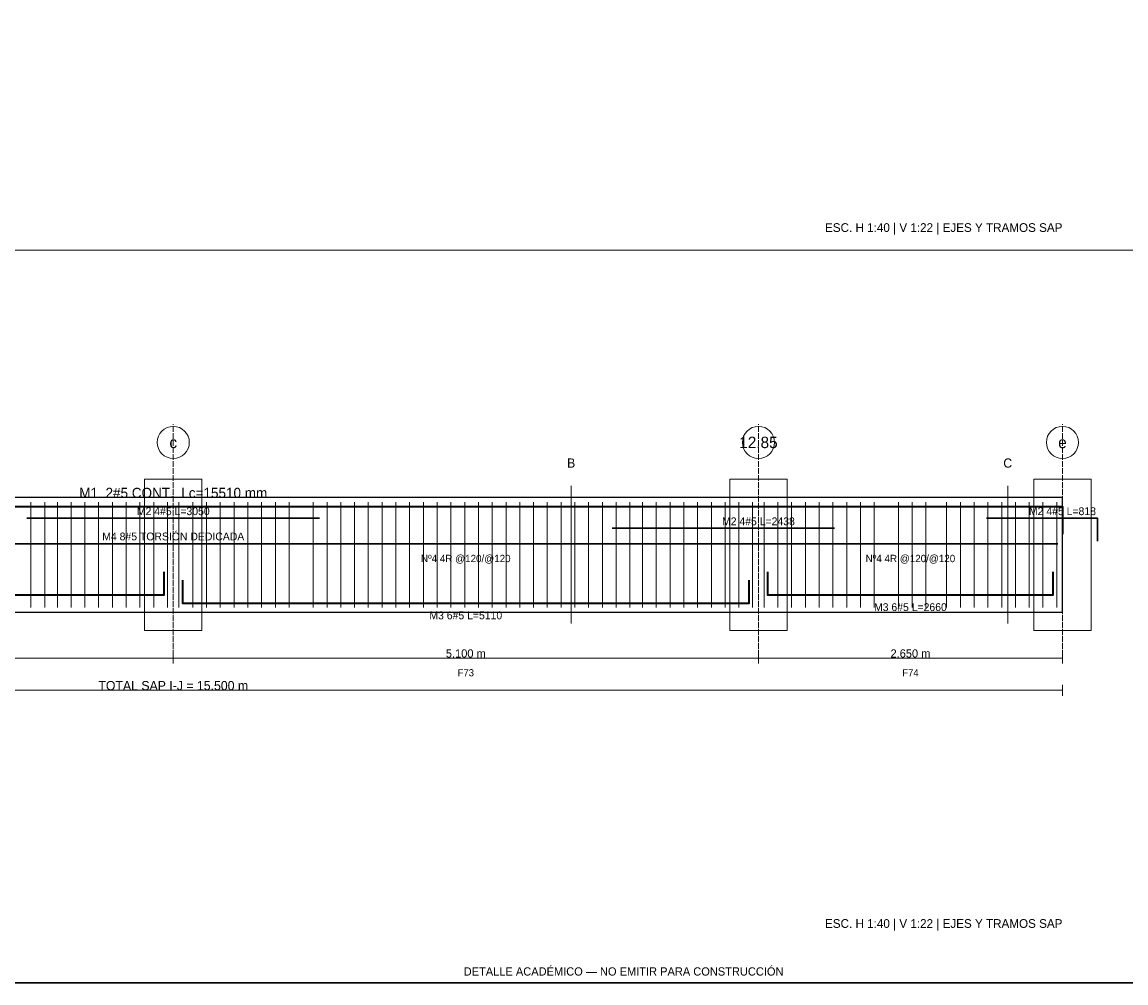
# Model space of a CAD drawing. Header units: millimetres. Extents: x 7 to 1432, y 7 to 493.
# Tile 7 of 10: x 954 to 1195, y 7 to 216. Entities that reach past the tile are written whole.
import ezdxf
from ezdxf.enums import TextEntityAlignment as Align

# ---------------------------------------------------------------- set-up
doc = ezdxf.new("R2010")
doc.units = ezdxf.units.MM
doc.linetypes.add('DASHED', pattern=[1.524, 1.27, -0.254])
for name, color, linetype in [('ACERO_INF', 1, 'Continuous'), ('ACERO_SUP_APOYO', 5, 'Continuous'), ('ACERO_SUP_CONT', 4, 'Continuous'), ('ACERO_TORSION', 30, 'Continuous'), ('APOYOS', 9, 'Continuous'), ('CONTORNO', 7, 'Continuous'), ('CORTE', 6, 'Continuous'), ('COTAS', 3, 'Continuous'), ('EJES', 1, 'Continuous'), ('ESTRIBOS', 8, 'Continuous'), ('MARCO', 7, 'Continuous'), ('TEXTO', 7, 'Continuous')]:
    doc.layers.add(name, color=color, linetype=linetype)

msp = doc.modelspace()

# ---------------------------------------------------------------- linework, layer by layer
at = {"layer": 'ACERO_INF', "color": 1, "lineweight": 35}
for points in [[(861.88, 96.6), (861.88, 91.6), (985.38, 91.6), (985.38, 96.6)], [(1116.88, 96.6), (1116.88, 91.6), (1179.12, 91.6), (1179.12, 96.6)], [(989.38, 94.8), (989.38, 89.8), (1112.88, 89.8), (1112.88, 94.8)]]:
    msp.add_lwpolyline(points, dxfattribs=at)
at = {"layer": 'ACERO_SUP_APOYO', "color": 5, "lineweight": 30}
for points in [[(955.5, 108.3), (1019.25, 108.3)], [(1164.56, 108.3), (1188.75, 108.3), (1188.75, 103.3)], [(1083, 106.1), (1131.44, 106.1)]]:
    msp.add_lwpolyline(points, dxfattribs=at)
at = {"layer": 'ACERO_SUP_CONT', "color": 4, "lineweight": 35}
msp.add_lwpolyline([(793.62, 104.8), (793.62, 110.8), (1181.12, 110.8), (1181.12, 104.8)], dxfattribs=at)
at = {"layer": 'ACERO_TORSION', "color": 30, "lineweight": 30}
msp.add_lwpolyline([(794.62, 102.7), (1180.12, 102.7)], dxfattribs=at)
at = {"layer": 'APOYOS', "color": 9, "lineweight": 15}
for points in [[(981.12, 83.8), (993.62, 83.8), (993.62, 116.8), (981.12, 116.8)], [(1108.62, 83.8), (1121.12, 83.8), (1121.12, 116.8), (1108.62, 116.8)], [(1174.88, 83.8), (1187.38, 83.8), (1187.38, 116.8), (1174.88, 116.8)]]:
    msp.add_lwpolyline(points, close=True, dxfattribs=at)
at = {"layer": 'CONTORNO', "color": 7, "lineweight": 25}
msp.add_lwpolyline([(793.62, 87.8), (1181.12, 87.8), (1181.12, 112.8), (793.62, 112.8)], close=True, dxfattribs=at)
at = {"layer": 'CORTE', "color": 6, "lineweight": 13}
for p, q in [((1074.08, 85.3), (1074.08, 115.3)), ((1169.2, 85.3), (1169.2, 115.3))]:
    msp.add_line(p, q, dxfattribs=at)
at = {"layer": 'COTAS', "color": 3, "lineweight": 13}
for p, q in [((859.88, 77.8), (987.38, 77.8)), ((987.38, 76.6), (987.38, 79)), ((987.38, 76.6), (987.38, 79)), ((987.38, 77.8), (1114.88, 77.8)), ((1114.88, 76.6), (1114.88, 79)), ((1114.88, 76.6), (1114.88, 79)), ((1114.88, 77.8), (1181.12, 77.8)), ((1181.12, 76.6), (1181.12, 79)), ((793.62, 70.8), (1181.12, 70.8)), ((1181.12, 69.6), (1181.12, 72))]:
    msp.add_line(p, q, dxfattribs=at)
at = {"layer": 'EJES', "color": 1, "linetype": 'DASHED', "lineweight": 9}
for p, q in [((987.38, 76.8), (987.38, 128.8)), ((1114.88, 76.8), (1114.88, 128.8)), ((1181.12, 76.8), (1181.12, 128.8))]:
    msp.add_line(p, q, dxfattribs=at)
at = {"layer": 'EJES', "color": 1, "lineweight": 18}
for centre in [(987.38, 124.8), (1114.88, 124.8), (1181.12, 124.8)]:
    msp.add_circle(centre, 3.5, dxfattribs=at)
at = {"layer": 'ESTRIBOS', "color": 8, "lineweight": 9}
for p, q in [((956.38, 88.8), (956.38, 111.8)), ((959.38, 88.8), (959.38, 111.8)), ((962.12, 88.8), (962.12, 111.8)), ((965.12, 88.8), (965.12, 111.8)), ((968.12, 88.8), (968.12, 111.8)), ((971.12, 88.8), (971.12, 111.8)), ((974.12, 88.8), (974.12, 111.8)), ((977.12, 88.8), (977.12, 111.8)), ((980.12, 88.8), (980.12, 111.8)), ((983.12, 88.8), (983.12, 111.8)), ((986.12, 88.8), (986.12, 111.8)), ((988.62, 88.8), (988.62, 111.8)), ((991.62, 88.8), (991.62, 111.8)), ((994.62, 88.8), (994.62, 111.8)), ((997.62, 88.8), (997.62, 111.8)), ((1000.62, 88.8), (1000.62, 111.8)), ((1003.62, 88.8), (1003.62, 111.8)), ((1006.62, 88.8), (1006.62, 111.8)), ((1009.62, 88.8), (1009.62, 111.8)), ((1012.62, 88.8), (1012.62, 111.8)), ((1017.88, 88.8), (1017.88, 111.8)), ((1020.88, 88.8), (1020.88, 111.8)), ((1023.88, 88.8), (1023.88, 111.8)), ((1026.88, 88.8), (1026.88, 111.8)), ((1029.88, 88.8), (1029.88, 111.8)), ((1032.88, 88.8), (1032.88, 111.8)), ((1035.88, 88.8), (1035.88, 111.8)), ((1038.88, 88.8), (1038.88, 111.8)), ((1041.88, 88.8), (1041.88, 111.8)), ((1044.88, 88.8), (1044.88, 111.8)), ((1047.88, 88.8), (1047.88, 111.8)), ((1050.88, 88.8), (1050.88, 111.8)), ((1053.88, 88.8), (1053.88, 111.8)), ((1056.88, 88.8), (1056.88, 111.8)), ((1059.88, 88.8), (1059.88, 111.8)), ((1062.88, 88.8), (1062.88, 111.8)), ((1065.88, 88.8), (1065.88, 111.8)), ((1068.88, 88.8), (1068.88, 111.8)), ((1071.88, 88.8), (1071.88, 111.8)), ((1074.88, 88.8), (1074.88, 111.8)), ((1077.88, 88.8), (1077.88, 111.8)), ((1080.88, 88.8), (1080.88, 111.8)), ((1083.88, 88.8), (1083.88, 111.8)), ((1086.88, 88.8), (1086.88, 111.8)), ((1089.62, 88.8), (1089.62, 111.8)), ((1092.62, 88.8), (1092.62, 111.8)), ((1095.62, 88.8), (1095.62, 111.8)), ((1098.62, 88.8), (1098.62, 111.8)), ((1101.62, 88.8), (1101.62, 111.8)), ((1104.62, 88.8), (1104.62, 111.8)), ((1107.62, 88.8), (1107.62, 111.8)), ((1110.62, 88.8), (1110.62, 111.8)), ((1113.62, 88.8), (1113.62, 111.8)), ((1116.12, 88.8), (1116.12, 111.8)), ((1119.12, 88.8), (1119.12, 111.8)), ((1122.12, 88.8), (1122.12, 111.8)), ((1125.12, 88.8), (1125.12, 111.8)), ((1128.12, 88.8), (1128.12, 111.8)), ((1131.12, 88.8), (1131.12, 111.8)), ((1134.12, 88.8), (1134.12, 111.8)), ((1137.12, 88.8), (1137.12, 111.8)), ((1140.12, 88.8), (1140.12, 111.8)), ((1145.38, 88.8), (1145.38, 111.8)), ((1148.38, 88.8), (1148.38, 111.8)), ((1151.38, 88.8), (1151.38, 111.8)), ((1155.88, 88.8), (1155.88, 111.8)), ((1158.88, 88.8), (1158.88, 111.8)), ((1161.88, 88.8), (1161.88, 111.8)), ((1164.88, 88.8), (1164.88, 111.8)), ((1167.88, 88.8), (1167.88, 111.8)), ((1170.88, 88.8), (1170.88, 111.8)), ((1173.88, 88.8), (1173.88, 111.8)), ((1176.88, 88.8), (1176.88, 111.8)), ((1179.88, 88.8), (1179.88, 111.8))]:
    msp.add_line(p, q, dxfattribs=at)
at = {"layer": 'MARCO', "color": 8, "lineweight": 13}
msp.add_line((742, 166.67), (1429, 166.67), dxfattribs=at)
at = {"layer": 'MARCO', "color": 7, "lineweight": 30}
msp.add_lwpolyline([(739, 7), (1432, 7), (1432, 493), (739, 493)], close=True, dxfattribs=at)

# ---------------------------------------------------------------- texts
at = {"layer": 'ACERO_INF', "color": 1}
for s, p in [('M3 6#5 L=2660', (1148, 88.9)), ('M3 6#5 L=5110', (1051.12, 87.1))]:
    msp.add_text(s, height=1.7, dxfattribs=at).set_placement(p, align=Align.MIDDLE_CENTER)
at = {"layer": 'ACERO_SUP_APOYO', "color": 5}
for s, p in [('M2 4#5 L=3050', (987.38, 109.8)), ('M2 4#5 L=818', (1181.12, 109.8)), ('M2 4#5 L=2438', (1114.88, 107.6))]:
    msp.add_text(s, height=1.7, dxfattribs=at).set_placement(p, align=Align.MIDDLE_CENTER)
at = {"layer": 'ACERO_SUP_CONT', "color": 4}
msp.add_text('M1  2#5 CONT.  Lc=15510 mm', height=2.2, dxfattribs=at).set_placement((987.38, 113.8), align=Align.MIDDLE_CENTER)
at = {"layer": 'ACERO_TORSION', "color": 30}
msp.add_text('M4 8#5 TORSIÓN DEDICADA', height=1.7, dxfattribs=at).set_placement((987.38, 104.3), align=Align.MIDDLE_CENTER)
at = {"layer": 'CORTE', "color": 6}
for s, p in [('B', (1074.08, 120.3)), ('C', (1169.2, 120.3))]:
    msp.add_text(s, height=2, dxfattribs=at).set_placement(p, align=Align.MIDDLE_CENTER)
at = {"layer": 'COTAS', "color": 3}
for s, height, p in [('5.100 m', 1.8, (1051.12, 78.8)), ('2.650 m', 1.8, (1148, 78.8)), ('TOTAL SAP I-J = 15.500 m', 2, (987.38, 71.8))]:
    msp.add_text(s, height=height, dxfattribs=at).set_placement(p, align=Align.MIDDLE_CENTER)
at = {"layer": 'EJES', "color": 1}
for s, p in [('c', (987.38, 124.8)), ('12.85', (1114.88, 124.8)), ('e', (1181.12, 124.8))]:
    msp.add_text(s, height=2.5, dxfattribs=at).set_placement(p, align=Align.MIDDLE_CENTER)
at = {"layer": 'ESTRIBOS', "color": 8}
for p in [(1051.12, 99.5), (1148, 99.5)]:
    msp.add_text('Nº4 4R @120/@120', height=1.6, dxfattribs=at).set_placement(p, align=Align.MIDDLE_CENTER)
at = {"layer": 'TEXTO', "color": 7}
for p in [(1181.12, 170.67), (1181.12, 19)]:
    msp.add_text('ESC. H 1:40 | V 1:22 | EJES Y TRAMOS SAP', height=1.9, dxfattribs=at).set_placement(p, align=Align.RIGHT)
for s, p in [('F73', (1051.12, 74.6)), ('F74', (1148, 74.6))]:
    msp.add_text(s, height=1.55, dxfattribs=at).set_placement(p, align=Align.MIDDLE_CENTER)
at = {"layer": 'TEXTO', "color": 1}
msp.add_text('DETALLE ACADÉMICO — NO EMITIR PARA CONSTRUCCIÓN', height=1.8, dxfattribs=at).set_placement((1085.5, 9.5), align=Align.MIDDLE_CENTER)

doc.saveas('drawing.dxf')
